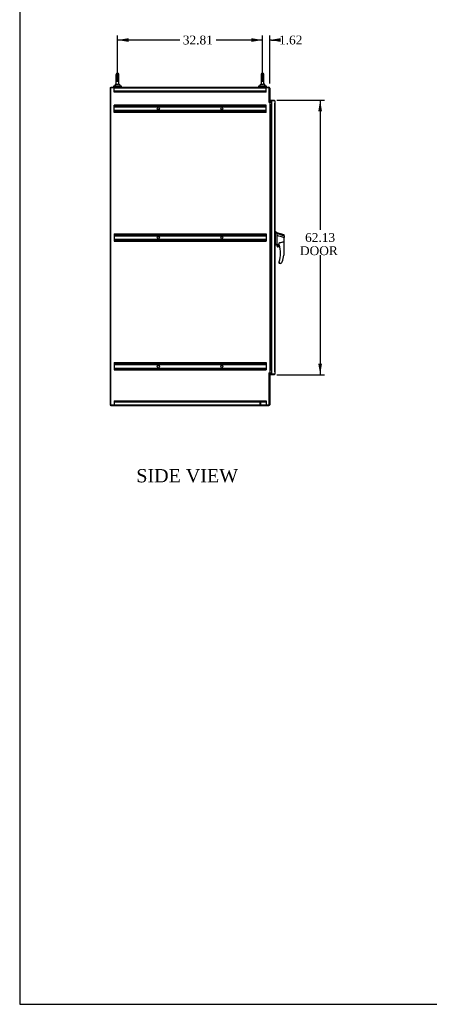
# Model space of a CAD drawing. Header units: inches. Extents: x 2 to 538, y -2 to 358.
# Tile 1 of 11: x 2 to 95, y 1 to 224. Entities that reach past the tile are written whole.
import ezdxf
from ezdxf.enums import TextEntityAlignment as Align
from ezdxf.lldxf.tags import DXFTag

# ---------------------------------------------------------------- set-up
doc = ezdxf.new("R2010")
doc.units = ezdxf.units.IN
doc.header["$MEASUREMENT"] = 0
for name, color, linetype in [('COM42890-5', 7, 'Continuous'), ('COM44036', 7, 'Continuous'), ('COM48815', 7, 'Continuous'), ('COM54578-60', 7, 'Continuous'), ('COM56746-3', 7, 'Continuous'), ('COM70839-3', 7, 'Continuous'), ('COM71121-5', 7, 'Continuous'), ('COM71122-9', 7, 'Continuous'), ('COM71123-9', 7, 'Continuous'), ('Default', 7, 'Continuous'), ('GSK11033', 7, 'Continuous'), ('HAN13066', 7, 'Continuous'), ('LAB11936', 7, 'Continuous'), ('SCS00680', 7, 'Continuous'), ('STD21878', 7, 'Continuous'), ('WAF25362', 7, 'Continuous'), ('WAM254785', 7, 'Continuous')]:
    doc.layers.add(name, color=color, linetype=linetype)
doc.styles.add('SEACAD_Times_New_Roman', font='times.ttf')
tags = doc.linetypes.add('HIDDEN2', pattern=[0.1875, 0.125, -0.0625]).pattern_tags.tags
tags[6:7] = [DXFTag(74, 4), DXFTag(75, 0), DXFTag(340, '0'), DXFTag(46, 0.0), DXFTag(50, 0.0), DXFTag(44, 0.0), DXFTag(45, 0.0)]
tags[4:5] = [DXFTag(74, 4), DXFTag(75, 0), DXFTag(340, '0'), DXFTag(46, 0.0), DXFTag(50, 0.0), DXFTag(44, 0.0), DXFTag(45, 0.0)]
doc.dimstyles.new('HAMMOND_(STH_-_540x360)', dxfattribs={"dimtxt": 2, "dimasz": 2.5, "dimexe": 1, "dimexo": 1, "dimgap": 0.5, "dimtad": 0, "dimtih": 1, "dimtoh": 1, "dimzin": 0, "dimdsep": 46, "dimtxsty": 'SEACAD_Times_New_Roman', "dimblk1": '_SE_FILLED', "dimblk2": '_SE_FILLED', "dimsah": 1, "dimcen": 1, "dimadec": 0, "dimazin": 0, "dimtfac": 0.8, "dimtofl": 0, "dimtmove": 1, "dimatfit": 3, "dimfxl": 1, "dimtolj": 1, "dimtzin": 0, "dimarcsym": 0})

# ---------------------------------------------------------------- blocks, each defined once
blk = doc.blocks.new('SE4')
at = {"layer": 'COM42890-5', "color": 7, "linetype": 'HIDDEN2'}
for p, q in [((23.38, 208.83), (23.38, 208.96)), ((23.88, 208.96), (23.38, 208.96)), ((57.75, 208.87), (23.38, 208.87)), ((23.38, 208.1), (23.38, 208.83)), ((57.75, 208.19), (23.38, 208.19)), ((23.38, 207.96), (23.38, 208.1)), ((57.75, 208.06), (23.38, 208.06)), ((57.75, 207.96), (23.38, 207.96)), ((56.69, 208.96), (24.15, 208.96)), ((33.13, 208.96), (33.13, 208.87)), ((33.63, 208.87), (33.63, 208.96)), ((47.5, 208.96), (47.5, 208.87)), ((48, 208.87), (48, 208.96)), ((57.75, 208.96), (56.96, 208.96)), ((57.75, 208.83), (57.75, 208.96)), ((57.75, 208.1), (57.75, 208.83)), ((57.75, 207.96), (57.75, 208.1)), ((23.38, 204.83), (23.38, 204.97)), ((57.75, 204.97), (23.38, 204.97)), ((57.75, 204.88), (23.38, 204.88)), ((23.38, 203.49), (23.38, 204.83)), ((57.75, 204.65), (23.38, 204.65)), ((57.75, 204.56), (23.38, 204.56)), ((57.75, 203.76), (23.38, 203.76)), ((57.75, 203.67), (23.38, 203.67)), ((23.38, 203.35), (23.38, 203.49)), ((57.75, 203.44), (23.38, 203.44)), ((57.75, 203.35), (23.38, 203.35)), ((57.75, 204.83), (57.75, 204.97)), ((57.75, 203.49), (57.75, 204.83)), ((57.75, 203.35), (57.75, 203.49)), ((23.38, 175.84), (23.38, 175.7)), ((23.38, 175.84), (57.75, 175.84)), ((23.38, 175.75), (57.75, 175.75)), ((23.38, 175.7), (23.38, 174.36)), ((23.38, 175.52), (57.75, 175.52)), ((23.38, 175.43), (57.75, 175.43)), ((23.38, 174.63), (57.75, 174.63)), ((23.38, 174.54), (57.75, 174.54)), ((23.38, 174.36), (23.38, 174.22)), ((23.38, 174.31), (57.75, 174.31)), ((23.38, 174.22), (57.75, 174.22)), ((57.75, 175.84), (57.75, 175.7)), ((57.75, 175.7), (57.75, 174.36)), ((57.75, 174.36), (57.75, 174.22)), ((23.38, 146.71), (23.38, 146.57)), ((23.38, 146.71), (57.75, 146.71)), ((23.38, 146.62), (57.75, 146.62)), ((23.38, 146.57), (23.38, 145.23)), ((23.38, 146.39), (57.75, 146.39)), ((23.38, 146.3), (57.75, 146.3)), ((23.38, 145.5), (57.75, 145.5)), ((23.38, 145.41), (57.75, 145.41)), ((23.38, 145.23), (23.38, 145.09)), ((23.38, 145.18), (57.75, 145.18)), ((23.38, 145.09), (57.75, 145.09)), ((57.75, 146.71), (57.75, 146.57)), ((57.75, 146.57), (57.75, 145.23)), ((57.75, 145.23), (57.75, 145.09)), ((23.38, 138.09), (23.38, 137.96)), ((23.38, 138.09), (57.75, 138.09)), ((23.38, 138), (57.75, 138)), ((23.38, 137.96), (23.38, 137.23)), ((23.38, 137.87), (57.75, 137.87)), ((23.38, 137.23), (23.38, 137.09)), ((23.38, 137.19), (57.75, 137.19)), ((33.13, 137.19), (33.13, 137.09)), ((33.63, 137.09), (33.63, 137.19)), ((47.5, 137.19), (47.5, 137.09)), ((48, 137.09), (48, 137.19)), ((57.75, 138.09), (57.75, 137.96)), ((57.75, 137.96), (57.75, 137.23)), ((57.75, 137.23), (57.75, 137.09))]:
    blk.add_line(p, q, dxfattribs=at)
for centre in [(33.38, 204.16), (47.75, 204.16), (33.38, 175.03), (47.75, 175.03), (33.38, 145.9), (47.75, 145.9)]:
    blk.add_circle(centre, 0.25, dxfattribs=at)
at = {"layer": 'COM44036', "color": 7, "linetype": 'Continuous'}
for p, q in [((58.83, 206.11), (58.83, 206.02)), ((58.83, 206.11), (59.56, 206.11)), ((58.83, 206.02), (59.36, 206.02)), ((58.96, 206.02), (58.96, 144.08)), ((59.56, 206.02), (58.96, 206.02)), ((59.56, 206.02), (59.56, 206.02)), ((59.62, 206.02), (59.56, 206.02)), ((59.56, 206.02), (59.68, 206.02)), ((59.62, 206.02), (59.68, 206.06)), ((59.71, 205.97), (59.71, 144.13)), ((59.71, 205.97), (59.71, 205.97)), ((59.71, 205.97), (59.71, 205.97)), ((58.83, 143.99), (58.83, 144.08)), ((59.36, 144.08), (58.83, 144.08)), ((59.56, 143.99), (58.83, 143.99)), ((58.96, 144.08), (59.56, 144.08)), ((59.56, 144.08), (59.56, 144.08)), ((59.56, 144.08), (59.68, 144.08)), ((59.56, 144.08), (59.62, 144.08)), ((59.62, 144.08), (59.68, 144.04)), ((59.71, 144.13), (59.71, 144.13)), ((59.71, 144.13), (59.71, 144.13)), ((59.71, 144.13), (59.71, 144.13))]:
    blk.add_line(p, q, dxfattribs=at)
for centre, start, end in [((59.56, 205.97), 37.5036, 90), ((59.56, 205.97), 0.1561, 37.5036), ((59.56, 205.97), 0, 0.0762), ((59.56, 144.13), 270, 322.4964), ((59.56, 144.13), 322.4964, 359.8439), ((59.56, 144.13), 359.9238, 0)]:
    blk.add_arc(centre, 0.143, start, end, dxfattribs=at)
for points in [[(59.68, 206.02), (59.69, 206.01), (59.69, 206), (59.7, 205.99), (59.7, 205.99), (59.7, 205.98), (59.71, 205.97), (59.71, 205.97)], [(59.68, 144.08), (59.69, 144.09), (59.69, 144.1), (59.7, 144.11), (59.7, 144.12), (59.7, 144.12), (59.71, 144.13), (59.71, 144.13)]]:
    blk.add_open_spline(points, degree=3, knots=[0, 0, 0, 0, 0.5, 0.5, 0.75, 0.75, 1, 1, 1, 1], dxfattribs=at)
at = {"layer": 'COM48815', "color": 7, "linetype": 'Continuous'}
for p, q in [((22.52, 208.96), (22.52, 137.09)), ((22.52, 208.96), (22.65, 208.96)), ((22.52, 137.09), (22.65, 137.09))]:
    blk.add_line(p, q, dxfattribs=at)
at = {"layer": 'COM54578-60', "color": 7, "linetype": 'Continuous'}
for p, q in [((58.58, 205.05), (58.71, 205.05)), ((58.71, 205.05), (58.72, 205.05)), ((58.71, 204.05), (58.71, 205.05)), ((58.72, 205.05), (58.96, 205.05)), ((58.72, 205.05), (58.72, 204.05)), ((58.72, 205.05), (58.72, 204.05)), ((58.78, 205.06), (58.78, 205.09)), ((58.78, 205.09), (58.83, 205.09)), ((58.83, 205.06), (58.78, 205.06)), ((58.79, 205.06), (58.79, 205.05)), ((58.83, 205.09), (58.85, 205.09)), ((58.83, 205.06), (58.85, 205.06)), ((58.85, 205.09), (58.9, 205.09)), ((58.9, 205.06), (58.85, 205.06)), ((58.89, 205.05), (58.89, 205.06)), ((58.9, 205.09), (58.9, 205.06)), ((58.96, 205.05), (58.96, 205.05)), ((58.96, 204.05), (58.96, 205.05)), ((58.71, 204.05), (58.75, 204.05)), ((58.71, 202.05), (58.71, 203.05)), ((58.71, 203.05), (58.75, 203.05)), ((58.72, 203.05), (58.96, 203.05)), ((58.72, 203.05), (58.72, 202.05)), ((58.72, 203.05), (58.72, 202.05)), ((58.75, 204.05), (58.96, 204.05)), ((58.75, 204.05), (58.96, 204.05)), ((58.75, 203.05), (58.75, 204.05)), ((58.75, 203.05), (58.96, 203.05)), ((58.96, 203.05), (58.96, 204.05)), ((58.96, 202.05), (58.96, 203.05)), ((58.71, 202.05), (58.75, 202.05)), ((58.71, 200.05), (58.71, 201.05)), ((58.71, 201.05), (58.75, 201.05)), ((58.72, 201.05), (58.96, 201.05)), ((58.72, 201.05), (58.72, 200.05)), ((58.72, 201.05), (58.72, 200.05)), ((58.75, 202.05), (58.96, 202.05)), ((58.75, 202.05), (58.96, 202.05)), ((58.75, 201.05), (58.75, 202.05)), ((58.75, 201.05), (58.96, 201.05)), ((58.96, 201.05), (58.96, 202.05)), ((58.96, 200.05), (58.96, 201.05)), ((58.71, 200.05), (58.75, 200.05)), ((58.71, 198.05), (58.71, 199.05)), ((58.71, 199.05), (58.75, 199.05)), ((58.72, 199.05), (58.96, 199.05)), ((58.72, 199.05), (58.72, 198.05)), ((58.72, 199.05), (58.72, 198.05)), ((58.75, 200.05), (58.96, 200.05)), ((58.75, 200.05), (58.96, 200.05)), ((58.75, 199.05), (58.75, 200.05)), ((58.75, 199.05), (58.96, 199.05)), ((58.96, 199.05), (58.96, 200.05)), ((58.96, 198.05), (58.96, 199.05)), ((58.71, 198.05), (58.75, 198.05)), ((58.71, 196.05), (58.71, 197.05)), ((58.71, 197.05), (58.75, 197.05)), ((58.72, 197.05), (58.96, 197.05)), ((58.72, 197.05), (58.72, 196.05)), ((58.72, 197.05), (58.72, 196.05)), ((58.75, 198.05), (58.96, 198.05)), ((58.75, 198.05), (58.96, 198.05)), ((58.75, 197.05), (58.75, 198.05)), ((58.75, 197.05), (58.96, 197.05)), ((58.96, 197.05), (58.96, 198.05)), ((58.96, 196.05), (58.96, 197.05)), ((58.71, 196.05), (58.75, 196.05)), ((58.71, 194.05), (58.71, 195.05)), ((58.71, 195.05), (58.75, 195.05)), ((58.71, 194.05), (58.75, 194.05)), ((58.72, 195.05), (58.96, 195.05)), ((58.72, 195.05), (58.72, 194.05)), ((58.72, 195.05), (58.72, 194.05)), ((58.75, 196.05), (58.96, 196.05)), ((58.75, 196.05), (58.96, 196.05)), ((58.75, 195.05), (58.75, 196.05)), ((58.75, 195.05), (58.96, 195.05)), ((58.75, 194.05), (58.96, 194.05)), ((58.75, 194.05), (58.96, 194.05)), ((58.75, 193.05), (58.75, 194.05)), ((58.96, 195.05), (58.96, 196.05)), ((58.96, 194.05), (58.96, 195.05)), ((58.96, 193.05), (58.96, 194.05)), ((58.71, 192.05), (58.71, 193.05)), ((58.71, 193.05), (58.75, 193.05)), ((58.71, 192.05), (58.75, 192.05)), ((58.72, 193.05), (58.96, 193.05)), ((58.72, 193.05), (58.72, 192.05)), ((58.72, 193.05), (58.72, 192.05)), ((58.75, 193.05), (58.96, 193.05)), ((58.75, 192.05), (58.96, 192.05)), ((58.75, 192.05), (58.96, 192.05)), ((58.75, 191.05), (58.75, 192.05)), ((58.96, 192.05), (58.96, 193.05)), ((58.96, 191.05), (58.96, 192.05)), ((58.71, 190.05), (58.71, 191.05)), ((58.71, 191.05), (58.75, 191.05)), ((58.71, 190.05), (58.75, 190.05)), ((58.72, 191.05), (58.96, 191.05)), ((58.72, 191.05), (58.72, 190.05)), ((58.72, 191.05), (58.72, 190.05)), ((58.75, 191.05), (58.96, 191.05)), ((58.75, 190.05), (58.96, 190.05)), ((58.75, 190.05), (58.96, 190.05)), ((58.75, 189.05), (58.75, 190.05)), ((58.96, 190.05), (58.96, 191.05)), ((58.96, 189.05), (58.96, 190.05)), ((58.71, 188.05), (58.71, 189.05)), ((58.71, 189.05), (58.75, 189.05)), ((58.71, 188.05), (58.75, 188.05)), ((58.72, 189.05), (58.96, 189.05)), ((58.72, 189.05), (58.72, 188.05)), ((58.72, 189.05), (58.72, 188.05)), ((58.75, 189.05), (58.96, 189.05)), ((58.75, 188.05), (58.96, 188.05)), ((58.75, 188.05), (58.96, 188.05)), ((58.75, 187.05), (58.75, 188.05)), ((58.96, 188.05), (58.96, 189.05)), ((58.96, 187.05), (58.96, 188.05)), ((58.71, 186.05), (58.71, 187.05)), ((58.71, 187.05), (58.75, 187.05)), ((58.71, 186.05), (58.75, 186.05)), ((58.71, 184.05), (58.71, 185.05)), ((58.71, 185.05), (58.75, 185.05)), ((58.72, 187.05), (58.96, 187.05)), ((58.72, 187.05), (58.72, 186.05)), ((58.72, 187.05), (58.72, 186.05)), ((58.72, 185.05), (58.96, 185.05)), ((58.72, 185.05), (58.72, 184.05)), ((58.72, 185.05), (58.72, 184.05)), ((58.75, 187.05), (58.96, 187.05)), ((58.75, 186.05), (58.96, 186.05)), ((58.75, 186.05), (58.96, 186.05)), ((58.75, 185.05), (58.75, 186.05)), ((58.75, 185.05), (58.96, 185.05)), ((58.96, 186.05), (58.96, 187.05)), ((58.96, 185.05), (58.96, 186.05)), ((58.96, 184.05), (58.96, 185.05)), ((58.71, 184.05), (58.75, 184.05)), ((58.71, 182.05), (58.71, 183.05)), ((58.71, 183.05), (58.75, 183.05)), ((58.72, 183.05), (58.96, 183.05)), ((58.72, 183.05), (58.72, 182.05)), ((58.72, 183.05), (58.72, 182.05)), ((58.75, 184.05), (58.96, 184.05)), ((58.75, 184.05), (58.96, 184.05)), ((58.75, 183.05), (58.75, 184.05)), ((58.75, 183.05), (58.96, 183.05)), ((58.96, 183.05), (58.96, 184.05)), ((58.96, 182.05), (58.96, 183.05)), ((58.71, 182.05), (58.75, 182.05)), ((58.71, 180.05), (58.71, 181.05)), ((58.71, 181.05), (58.75, 181.05)), ((58.72, 181.05), (58.96, 181.05)), ((58.72, 181.05), (58.72, 180.05)), ((58.72, 181.05), (58.72, 180.05)), ((58.75, 182.05), (58.96, 182.05)), ((58.75, 182.05), (58.96, 182.05)), ((58.75, 181.05), (58.75, 182.05)), ((58.75, 181.05), (58.96, 181.05)), ((58.96, 181.05), (58.96, 182.05)), ((58.96, 180.05), (58.96, 181.05)), ((58.71, 180.05), (58.75, 180.05)), ((58.71, 178.05), (58.71, 179.05)), ((58.71, 179.05), (58.75, 179.05)), ((58.72, 179.05), (58.96, 179.05)), ((58.72, 179.05), (58.72, 178.05)), ((58.72, 179.05), (58.72, 178.05)), ((58.75, 180.05), (58.96, 180.05)), ((58.75, 180.05), (58.96, 180.05)), ((58.75, 179.05), (58.75, 180.05)), ((58.75, 179.05), (58.96, 179.05)), ((58.96, 179.05), (58.96, 180.05)), ((58.96, 178.05), (58.96, 179.05)), ((58.71, 178.05), (58.75, 178.05)), ((58.71, 176.05), (58.71, 177.05)), ((58.71, 177.05), (58.75, 177.05)), ((58.72, 177.05), (58.96, 177.05)), ((58.72, 177.05), (58.72, 176.05)), ((58.72, 177.05), (58.72, 176.05)), ((58.75, 178.05), (58.96, 178.05)), ((58.75, 178.05), (58.96, 178.05)), ((58.75, 177.05), (58.75, 178.05)), ((58.75, 177.05), (58.96, 177.05)), ((58.96, 177.05), (58.96, 178.05)), ((58.96, 176.05), (58.96, 177.05)), ((58.71, 176.05), (58.75, 176.05)), ((58.71, 174.05), (58.71, 175.05)), ((58.71, 175.05), (58.75, 175.05)), ((58.71, 174.05), (58.75, 174.05)), ((58.72, 175.05), (58.96, 175.05)), ((58.72, 175.05), (58.72, 174.05)), ((58.72, 175.05), (58.72, 174.05)), ((58.75, 176.05), (58.96, 176.05)), ((58.75, 176.05), (58.96, 176.05)), ((58.75, 175.05), (58.75, 176.05)), ((58.75, 175.05), (58.96, 175.05)), ((58.75, 174.05), (58.96, 174.05)), ((58.75, 174.05), (58.96, 174.05)), ((58.75, 173.05), (58.75, 174.05)), ((58.96, 175.05), (58.96, 176.05)), ((58.96, 174.05), (58.96, 175.05)), ((58.96, 173.05), (58.96, 174.05)), ((58.71, 172.05), (58.71, 173.05)), ((58.71, 173.05), (58.75, 173.05)), ((58.71, 172.05), (58.75, 172.05)), ((58.72, 173.05), (58.96, 173.05)), ((58.72, 173.05), (58.72, 172.05)), ((58.72, 173.05), (58.72, 172.05)), ((58.75, 173.05), (58.96, 173.05)), ((58.75, 172.05), (58.96, 172.05)), ((58.75, 172.05), (58.96, 172.05)), ((58.75, 171.05), (58.75, 172.05)), ((58.96, 172.05), (58.96, 173.05)), ((58.96, 171.05), (58.96, 172.05)), ((58.71, 170.05), (58.71, 171.05)), ((58.71, 171.05), (58.75, 171.05)), ((58.71, 170.05), (58.75, 170.05)), ((58.72, 171.05), (58.96, 171.05)), ((58.72, 171.05), (58.72, 170.05)), ((58.72, 171.05), (58.72, 170.05)), ((58.75, 171.05), (58.96, 171.05)), ((58.75, 170.05), (58.96, 170.05)), ((58.75, 170.05), (58.96, 170.05)), ((58.75, 169.05), (58.75, 170.05)), ((58.96, 170.05), (58.96, 171.05)), ((58.96, 169.05), (58.96, 170.05)), ((58.71, 168.05), (58.71, 169.05)), ((58.71, 169.05), (58.75, 169.05)), ((58.71, 168.05), (58.75, 168.05)), ((58.72, 169.05), (58.96, 169.05)), ((58.72, 169.05), (58.72, 168.05)), ((58.72, 169.05), (58.72, 168.05)), ((58.75, 169.05), (58.96, 169.05)), ((58.75, 168.05), (58.96, 168.05)), ((58.75, 168.05), (58.96, 168.05)), ((58.75, 167.05), (58.75, 168.05)), ((58.96, 168.05), (58.96, 169.05)), ((58.96, 167.05), (58.96, 168.05)), ((58.71, 166.05), (58.71, 167.05)), ((58.71, 167.05), (58.75, 167.05)), ((58.71, 166.05), (58.75, 166.05)), ((58.71, 164.05), (58.71, 165.05)), ((58.71, 165.05), (58.75, 165.05)), ((58.72, 167.05), (58.96, 167.05)), ((58.72, 167.05), (58.72, 166.05)), ((58.72, 167.05), (58.72, 166.05)), ((58.72, 165.05), (58.96, 165.05)), ((58.72, 165.05), (58.72, 164.05)), ((58.72, 165.05), (58.72, 164.05)), ((58.75, 167.05), (58.96, 167.05)), ((58.75, 166.05), (58.96, 166.05)), ((58.75, 166.05), (58.96, 166.05)), ((58.75, 165.05), (58.75, 166.05)), ((58.75, 165.05), (58.96, 165.05)), ((58.96, 166.05), (58.96, 167.05)), ((58.96, 165.05), (58.96, 166.05)), ((58.96, 164.05), (58.96, 165.05)), ((58.71, 164.05), (58.75, 164.05)), ((58.71, 162.05), (58.71, 163.05)), ((58.71, 163.05), (58.75, 163.05)), ((58.72, 163.05), (58.96, 163.05)), ((58.72, 163.05), (58.72, 162.05)), ((58.72, 163.05), (58.72, 162.05)), ((58.75, 164.05), (58.96, 164.05)), ((58.75, 164.05), (58.96, 164.05)), ((58.75, 163.05), (58.75, 164.05)), ((58.75, 163.05), (58.96, 163.05)), ((58.96, 163.05), (58.96, 164.05)), ((58.96, 162.05), (58.96, 163.05)), ((58.71, 162.05), (58.75, 162.05)), ((58.71, 160.05), (58.71, 161.05)), ((58.71, 161.05), (58.75, 161.05)), ((58.72, 161.05), (58.96, 161.05)), ((58.72, 161.05), (58.72, 160.05)), ((58.72, 161.05), (58.72, 160.05)), ((58.75, 162.05), (58.96, 162.05)), ((58.75, 162.05), (58.96, 162.05)), ((58.75, 161.05), (58.75, 162.05)), ((58.75, 161.05), (58.96, 161.05)), ((58.96, 161.05), (58.96, 162.05)), ((58.96, 160.05), (58.96, 161.05)), ((58.71, 160.05), (58.75, 160.05)), ((58.71, 158.05), (58.71, 159.05)), ((58.71, 159.05), (58.75, 159.05)), ((58.72, 159.05), (58.96, 159.05)), ((58.72, 159.05), (58.72, 158.05)), ((58.72, 159.05), (58.72, 158.05)), ((58.75, 160.05), (58.96, 160.05)), ((58.75, 160.05), (58.96, 160.05)), ((58.75, 159.05), (58.75, 160.05)), ((58.75, 159.05), (58.96, 159.05)), ((58.96, 159.05), (58.96, 160.05)), ((58.96, 158.05), (58.96, 159.05)), ((58.71, 158.05), (58.75, 158.05)), ((58.71, 156.05), (58.71, 157.05)), ((58.71, 157.05), (58.75, 157.05)), ((58.71, 156.05), (58.75, 156.05)), ((58.72, 157.05), (58.96, 157.05)), ((58.72, 157.05), (58.72, 156.05)), ((58.72, 157.05), (58.72, 156.05)), ((58.75, 158.05), (58.96, 158.05)), ((58.75, 158.05), (58.96, 158.05)), ((58.75, 157.05), (58.75, 158.05)), ((58.75, 157.05), (58.96, 157.05)), ((58.75, 156.05), (58.96, 156.05)), ((58.75, 156.05), (58.96, 156.05)), ((58.75, 155.05), (58.75, 156.05)), ((58.96, 157.05), (58.96, 158.05)), ((58.96, 156.05), (58.96, 157.05)), ((58.96, 155.05), (58.96, 156.05)), ((58.71, 154.05), (58.71, 155.05)), ((58.71, 155.05), (58.75, 155.05)), ((58.71, 154.05), (58.75, 154.05)), ((58.72, 155.05), (58.96, 155.05)), ((58.72, 155.05), (58.72, 154.05)), ((58.72, 155.05), (58.72, 154.05)), ((58.75, 155.05), (58.96, 155.05)), ((58.75, 154.05), (58.96, 154.05)), ((58.75, 154.05), (58.96, 154.05)), ((58.75, 153.05), (58.75, 154.05)), ((58.96, 154.05), (58.96, 155.05)), ((58.96, 153.05), (58.96, 154.05)), ((58.71, 152.05), (58.71, 153.05)), ((58.71, 153.05), (58.75, 153.05)), ((58.71, 152.05), (58.75, 152.05)), ((58.72, 153.05), (58.96, 153.05)), ((58.72, 153.05), (58.72, 152.05)), ((58.72, 153.05), (58.72, 152.05)), ((58.75, 153.05), (58.96, 153.05)), ((58.75, 152.05), (58.96, 152.05)), ((58.75, 152.05), (58.96, 152.05)), ((58.75, 151.05), (58.75, 152.05)), ((58.96, 152.05), (58.96, 153.05)), ((58.96, 151.05), (58.96, 152.05)), ((58.71, 150.05), (58.71, 151.05)), ((58.71, 151.05), (58.75, 151.05)), ((58.71, 150.05), (58.75, 150.05)), ((58.72, 151.05), (58.96, 151.05)), ((58.72, 151.05), (58.72, 150.05)), ((58.72, 151.05), (58.72, 150.05)), ((58.75, 151.05), (58.96, 151.05)), ((58.75, 150.05), (58.96, 150.05)), ((58.75, 150.05), (58.96, 150.05)), ((58.75, 149.05), (58.75, 150.05)), ((58.96, 150.05), (58.96, 151.05)), ((58.96, 149.05), (58.96, 150.05)), ((58.71, 148.05), (58.71, 149.05)), ((58.71, 149.05), (58.75, 149.05)), ((58.71, 148.05), (58.75, 148.05)), ((58.72, 149.05), (58.96, 149.05)), ((58.72, 149.05), (58.72, 148.05)), ((58.72, 149.05), (58.72, 148.05)), ((58.75, 149.05), (58.96, 149.05)), ((58.75, 148.05), (58.96, 148.05)), ((58.75, 148.05), (58.96, 148.05)), ((58.75, 147.05), (58.75, 148.05)), ((58.96, 148.05), (58.96, 149.05)), ((58.96, 147.05), (58.96, 148.05)), ((58.58, 145.05), (58.75, 145.05)), ((58.71, 146.05), (58.71, 147.05)), ((58.71, 147.05), (58.75, 147.05)), ((58.71, 146.05), (58.75, 146.05)), ((58.72, 147.05), (58.96, 147.05)), ((58.72, 147.05), (58.72, 146.05)), ((58.72, 147.05), (58.72, 146.05)), ((58.96, 146.05), (58.72, 146.05)), ((58.75, 147.05), (58.96, 147.05)), ((58.75, 145.05), (58.75, 146.05)), ((58.75, 146.05), (58.96, 146.05)), ((58.75, 145.05), (58.96, 145.05)), ((58.79, 146.05), (58.79, 146.05)), ((58.89, 146.05), (58.89, 146.05)), ((58.9, 146.05), (58.9, 146.05)), ((58.96, 146.05), (58.96, 147.05)), ((58.96, 146.05), (58.96, 146.05)), ((58.96, 145.05), (58.96, 146.05)), ((58.96, 145.05), (58.96, 145.05))]:
    blk.add_line(p, q, dxfattribs=at)
at = {"layer": 'COM56746-3', "color": 7, "linetype": 'Continuous'}
for p, q in [((59.71, 205.59), (59.74, 205.59)), ((59.74, 205.47), (59.71, 205.47)), ((59.74, 205.97), (59.74, 205.59)), ((59.74, 205.59), (59.74, 205.47)), ((59.74, 144.64), (59.74, 205.47)), ((59.71, 144.64), (59.74, 144.64)), ((59.74, 144.51), (59.71, 144.51)), ((59.74, 144.64), (59.74, 144.51)), ((59.74, 144.51), (59.74, 144.13))]:
    blk.add_line(p, q, dxfattribs=at)
for centre, start, end in [((59.6, 205.97), 0, 90), ((59.6, 144.13), 270, 0)]:
    blk.add_arc(centre, 0.143, start, end, dxfattribs=at)
for points, knots in [([(59.71, 205.41), (59.72, 205.42), (59.73, 205.43), (59.74, 205.45), (59.74, 205.46), (59.74, 205.47)], [0.530906, 0.530906, 0.530906, 0.530906, 0.75, 0.75, 1, 1, 1, 1]), ([(59.74, 144.64), (59.74, 144.65), (59.74, 144.66), (59.73, 144.67), (59.72, 144.68), (59.71, 144.69)], [0, 0, 0, 0, 0.25, 0.25, 0.469094, 0.469094, 0.469094, 0.469094])]:
    blk.add_open_spline(points, degree=3, knots=knots, dxfattribs=at)
at = {"layer": 'COM70839-3', "color": 7, "linetype": 'Continuous'}
for p, q in [((58.52, 205.68), (58.5, 205.71)), ((58.5, 144.37), (58.48, 144.34))]:
    blk.add_line(p, q, dxfattribs=at)
at = {"layer": 'COM71121-5', "color": 7, "linetype": 'Continuous'}
for p, q in [((22.65, 137.09), (22.65, 208.96)), ((22.65, 208.96), (58.49, 208.96)), ((58.49, 205.71), (58.49, 208.96)), ((58.39, 205.71), (58.49, 205.71)), ((58.39, 205.68), (58.58, 205.68)), ((58.58, 205.68), (58.58, 144.37)), ((58.68, 205.68), (58.58, 205.68)), ((58.68, 205.68), (58.96, 205.68)), ((58.58, 144.37), (58.39, 144.37)), ((58.39, 144.34), (58.49, 144.34)), ((58.49, 137.09), (58.49, 144.34)), ((58.58, 144.37), (58.68, 144.37)), ((58.96, 144.37), (58.68, 144.37)), ((58.49, 137.09), (22.65, 137.09))]:
    blk.add_line(p, q, dxfattribs=at)
for centre in [(58.39, 205.7), (58.39, 144.36)]:
    blk.add_arc(centre, 0.015, 90, 270, dxfattribs=at)
at = {"layer": 'COM71122-9', "color": 7, "linetype": 'Continuous'}
for p, q in [((22.65, 209.06), (58.39, 209.06)), ((22.65, 208.96), (22.65, 209.06)), ((58.58, 208.87), (58.58, 205.71)), ((58.49, 205.71), (58.58, 205.71)), ((58.96, 205.78), (58.68, 205.78))]:
    blk.add_line(p, q, dxfattribs=at)
for centre, radius, start, end in [((58.39, 208.87), 0.19, 0, 90), ((58.68, 205.87), 0.19, 237.3631, 270), ((58.68, 205.87), 0.095, 180, 270)]:
    blk.add_arc(centre, radius, start, end, dxfattribs=at)
at = {"layer": 'COM71123-9', "color": 7, "linetype": 'Continuous'}
for p, q in [((58.49, 144.34), (58.58, 144.34)), ((58.58, 144.34), (58.58, 137.19)), ((58.68, 144.28), (58.96, 144.28)), ((22.65, 137.09), (22.65, 137)), ((22.65, 137), (58.39, 137))]:
    blk.add_line(p, q, dxfattribs=at)
for centre, radius, start, end in [((58.68, 144.18), 0.19, 90, 122.6369), ((58.68, 144.18), 0.095, 90, 180), ((58.39, 137.19), 0.19, 270, 0)]:
    blk.add_arc(centre, radius, start, end, dxfattribs=at)
at = {"layer": 'GSK11033', "color": 7, "linetype": 'Continuous'}
for p, q in [((59.36, 206.02), (59.61, 206.02)), ((59.36, 206.02), (59.36, 206.02)), ((59.61, 206.02), (59.61, 206.02)), ((59.31, 144.08), (59.31, 144.08)), ((59.61, 144.08), (59.36, 144.08)), ((59.36, 144.08), (59.36, 144.08)), ((59.61, 144.08), (59.61, 144.08))]:
    blk.add_line(p, q, dxfattribs=at)
at = {"layer": 'HAN13066', "color": 7, "linetype": 'Continuous'}
for p, q in [((59.83, 176.4), (59.74, 176.4)), ((59.82, 176.4), (59.82, 176.24)), ((60.18, 176.1), (59.82, 176.4)), ((59.82, 176.24), (59.82, 176.15)), ((59.82, 176.15), (59.82, 176.09)), ((59.82, 176.09), (60.18, 175.99)), ((59.82, 176.09), (59.82, 173.66)), ((60.18, 176.03), (60.18, 176.1)), ((61.83, 175.66), (60.18, 176.1)), ((60.18, 176.03), (60.18, 176)), ((60.18, 176), (60.18, 175.99)), ((60.18, 175.99), (60.18, 175.56)), ((60.18, 175.99), (61.82, 175.42)), ((60.18, 175.56), (60.18, 174.06)), ((60.18, 174.06), (60.18, 173.79)), ((61.8, 175.07), (61.8, 175.07)), ((61.86, 175.38), (61.86, 175.61)), ((61.86, 175.38), (61.86, 175.07)), ((61.86, 173.2), (61.86, 175.07)), ((59.82, 173.23), (59.74, 173.23)), ((59.82, 173.66), (59.82, 173.38)), ((59.82, 173.38), (59.82, 173.23)), ((60.18, 173.79), (60.18, 173.58)), ((60.18, 173.58), (60.18, 173.55)), ((60.18, 173.55), (60.18, 173.53)), ((60.18, 173.53), (60.18, 173.53)), ((60.18, 173.53), (60.24, 173.52)), ((60.24, 173.05), (60.24, 173.52)), ((60.24, 173.05), (60.82, 173.05)), ((60.85, 172.93), (60.37, 172.93)), ((60.72, 173.39), (60.72, 173.67)), ((61.78, 173.74), (61.78, 171.07)), ((61.78, 173.14), (61.78, 173.14)), ((60.72, 169.24), (60.72, 169.41)), ((60.93, 169.18), (60.78, 169.18)), ((61.22, 169.26), (61.22, 169.27))]:
    blk.add_line(p, q, dxfattribs=at)
for radius in [0.202, 0.188]:
    blk.add_circle((60.5, 173.26), radius, dxfattribs=at)
for centre, radius, start, end in [((61.8, 175.61), 0.06, 359.9815, 73.9026), ((96.59, 130.08), 56.69, 129.9653, 130.4351), ((60.37, 173.05), 0.125, 180, 193.8865), ((60.37, 173.05), 0.125, 193.8865, 229.4642), ((60.37, 173.05), 0.125, 229.4642, 270), ((60.78, 173.39), 0.06, 180, 197.895), ((54.61, 171.4), 6.42, 342.9898, 17.895), ((60.78, 169.41), 0.06, 162.105, 180), ((60.93, 169.68), 0.5, 304.5623, 340.2854), ((54.44, 172), 7.4, 340.2854, 352.739), ((60.78, 169.24), 0.06, 180, 270), ((60.93, 169.68), 0.5, 270, 304.5623)]:
    blk.add_arc(centre, radius, start, end, dxfattribs=at)
blk.add_ellipse((61.8, 173.2), major_axis=(-0.06, 0), ratio=0.99816, start_param=1.329082, end_param=3.152668, dxfattribs=at)
for points in [[(60.18, 175.56), (60.72, 175.39), (61.26, 175.23), (61.8, 175.07)], [(60.27, 173.51), (60.42, 173.48), (60.57, 173.45), (60.72, 173.42)]]:
    blk.add_open_spline(points, degree=3, dxfattribs=at)
for points, knots in [([(61.69, 174.05), (61.62, 174.02), (61.54, 174), (61.39, 173.95), (61.32, 173.93), (61.09, 173.87), (60.93, 173.84), (60.78, 173.82)], [0, 0, 0, 0, 0.25, 0.25, 0.5, 0.5, 1, 1, 1, 1]), ([(61.69, 174.05), (61.69, 174.05), (61.69, 174.05), (61.7, 174.05), (61.7, 174.05), (61.7, 174.05), (61.71, 174.05), (61.71, 174.05), (61.72, 174.05), (61.72, 174.04), (61.72, 174.04), (61.73, 174.03), (61.73, 174.02), (61.74, 174.01), (61.74, 174), (61.75, 173.98), (61.75, 173.97), (61.76, 173.94), (61.76, 173.93), (61.77, 173.88), (61.77, 173.85), (61.78, 173.8), (61.78, 173.77), (61.78, 173.74)], [0, 0, 0, 0, 0.015625, 0.015625, 0.03125, 0.03125, 0.0625, 0.0625, 0.09375, 0.09375, 0.125, 0.125, 0.1875, 0.1875, 0.25, 0.25, 0.375, 0.375, 0.5, 0.5, 0.75, 0.75, 1, 1, 1, 1]), ([(61.8, 175.07), (61.81, 175.07), (61.82, 175.07), (61.83, 175.07), (61.84, 175.07), (61.85, 175.07), (61.85, 175.07), (61.85, 175.07), (61.85, 175.07), (61.86, 175.07), (61.86, 175.07), (61.86, 175.07), (61.86, 175.07), (61.86, 175.07)], [0, 0, 0, 0, 0.25, 0.25, 0.5, 0.5, 0.625, 0.625, 0.75, 0.75, 0.875, 0.875, 1, 1, 1, 1]), ([(61.82, 175.42), (61.83, 175.42), (61.84, 175.41), (61.85, 175.4), (61.86, 175.39), (61.86, 175.38)], [0, 0, 0, 0, 0.5, 0.5, 1, 1, 1, 1]), ([(60.24, 173.52), (60.24, 173.52), (60.24, 173.52), (60.25, 173.52), (60.25, 173.52), (60.26, 173.52), (60.27, 173.52), (60.27, 173.51)], [0, 0, 0, 0, 0.25, 0.25, 0.5, 0.5, 1, 1, 1, 1]), ([(60.72, 173.67), (60.72, 173.68), (60.72, 173.68), (60.72, 173.7), (60.72, 173.7), (60.72, 173.72), (60.73, 173.74), (60.73, 173.76), (60.74, 173.78), (60.75, 173.8), (60.75, 173.8), (60.76, 173.81), (60.76, 173.81), (60.77, 173.82), (60.77, 173.82), (60.78, 173.82)], [0, 0, 0, 0, 0.125, 0.125, 0.25, 0.25, 0.5, 0.5, 0.75, 0.75, 0.875, 0.875, 0.9375, 0.9375, 1, 1, 1, 1]), ([(60.72, 169.43), (60.72, 169.43), (60.72, 169.43), (60.72, 169.44), (60.72, 169.44), (60.72, 169.44), (60.73, 169.45), (60.73, 169.46), (60.73, 169.47), (60.74, 169.49), (60.75, 169.51), (60.75, 169.53)], [0, 0, 0, 0, 0.0625, 0.0625, 0.125, 0.125, 0.25, 0.25, 0.5, 0.5, 1, 1, 1, 1]), ([(61.78, 171.07), (61.78, 171.07), (61.78, 171.07), (61.78, 171.07), (61.77, 171.07), (61.77, 171.07), (61.77, 171.07), (61.76, 171.07), (61.76, 171.07), (61.74, 171.07), (61.73, 171.07), (61.72, 171.07), (61.71, 171.07), (61.7, 171.07), (61.69, 171.07), (61.69, 171.07)], [0, 0, 0, 0, 0.125, 0.125, 0.25, 0.25, 0.375, 0.375, 0.5, 0.5, 0.75, 0.75, 0.875, 0.875, 1, 1, 1, 1])]:
    blk.add_open_spline(points, degree=3, knots=knots, dxfattribs=at)
at = {"layer": 'LAB11936', "color": 7, "linetype": 'Continuous'}
for p, q in [((59.74, 200.11), (59.77, 200.11)), ((59.77, 200.11), (59.77, 199.74)), ((59.77, 199.74), (59.77, 192.74)), ((59.8, 199.26), (59.77, 199.26)), ((59.8, 199.26), (59.77, 199.26)), ((59.81, 199.26), (59.77, 199.26)), ((59.8, 198.81), (59.77, 198.81)), ((59.77, 198.8), (59.81, 198.8)), ((59.8, 198.76), (59.77, 198.76)), ((59.8, 198.8), (59.8, 199.26)), ((59.8, 198.76), (59.8, 198.79)), ((59.74, 192.36), (59.77, 192.36)), ((59.77, 192.74), (59.77, 192.36))]:
    blk.add_line(p, q, dxfattribs=at)
at = {"layer": 'SCS00680', "color": 7, "linetype": 'Continuous'}
for p, q in [((23.81, 211.92), (23.81, 209.85)), ((24.48, 209.85), (24.48, 211.92)), ((56.63, 211.92), (56.63, 209.85)), ((57.29, 209.85), (57.29, 211.92)), ((23.81, 209.84), (23.53, 209.51)), ((24.76, 209.51), (24.49, 209.84)), ((56.62, 209.84), (56.35, 209.51)), ((57.57, 209.51), (57.3, 209.84)), ((23.52, 209.47), (23.52, 209.35)), ((24.77, 209.35), (24.77, 209.47)), ((56.33, 209.47), (56.33, 209.35)), ((57.58, 209.35), (57.58, 209.47))]:
    blk.add_line(p, q, dxfattribs=at)
for centre, radius, start, end in [((24.15, 211.92), 0.331, 0, 180), ((56.96, 211.92), 0.331, 0, 180), ((23.58, 209.47), 0.06, 140.3214, 180), ((24.71, 209.47), 0.06, 0, 39.6786), ((56.39, 209.47), 0.06, 140.3214, 180), ((57.52, 209.47), 0.06, 0, 39.6786), ((23.58, 209.35), 0.06, 180, 270), ((24.71, 209.35), 0.06, 270, 0), ((56.39, 209.35), 0.06, 180, 270), ((57.52, 209.35), 0.06, 270, 0)]:
    blk.add_arc(centre, radius, start, end, dxfattribs=at)
for points in [[(24.35, 209.68), (24.35, 209.68), (24.33, 209.67), (24.28, 209.65), (24.19, 209.64), (24.1, 209.64), (24.02, 209.65), (23.95, 209.67), (23.89, 209.71), (23.85, 209.75), (23.82, 209.79), (23.82, 209.82), (23.82, 209.83)], [(57.16, 209.68), (57.16, 209.68), (57.14, 209.67), (57.09, 209.65), (57.01, 209.64), (56.92, 209.64), (56.83, 209.65), (56.76, 209.67), (56.7, 209.71), (56.66, 209.75), (56.64, 209.79), (56.63, 209.82), (56.63, 209.83)]]:
    blk.add_open_spline(points, degree=3, knots=[0, 0, 0, 0, 0.0090848, 0.0956275, 0.1871576, 0.2744766, 0.3604267, 0.4473239, 0.538646, 0.6378922, 0.7496358, 0.862478, 0.862478, 0.862478, 0.862478], dxfattribs=at)
at = {"layer": 'STD21878', "color": 7, "linetype": 'HIDDEN2'}
for p, q in [((56.35, 137.13), (56.63, 137.13)), ((56.35, 137.13), (56.35, 137.09)), ((56.36, 137.84), (56.61, 137.84)), ((56.36, 137.84), (56.36, 137.13)), ((56.61, 137.13), (56.61, 137.84)), ((56.63, 137.09), (56.63, 137.13))]:
    blk.add_line(p, q, dxfattribs=at)
at = {"layer": 'WAF25362', "color": 7, "linetype": 'Continuous'}
for p, q in [((25.02, 209.29), (23.27, 209.29)), ((23.27, 209.29), (23.27, 209.18)), ((25.02, 209.18), (23.27, 209.18)), ((25.02, 209.18), (25.02, 209.29)), ((57.83, 209.29), (56.08, 209.29)), ((56.08, 209.29), (56.08, 209.18)), ((57.83, 209.18), (56.08, 209.18)), ((57.83, 209.18), (57.83, 209.29))]:
    blk.add_line(p, q, dxfattribs=at)
at = {"layer": 'WAM254785', "color": 7, "linetype": 'Continuous'}
for p, q in [((23.4, 209.18), (23.4, 209.06)), ((24.9, 209.06), (24.9, 209.18)), ((56.21, 209.18), (56.21, 209.06)), ((57.71, 209.06), (57.71, 209.18))]:
    blk.add_line(p, q, dxfattribs=at)
blk = doc.blocks.new('DMBLK760')
at = {"layer": 'Default', "linetype": 'Continuous'}
for points in [[(70.42, 203.61), (70, 206.11), (69.58, 203.61)], [(70.42, 146.49), (69.58, 146.49), (70, 143.99)]]:
    blk.add_hatch(color=7, dxfattribs=at).paths.add_polyline_path(points)
at = {"layer": 'Default', "color": 7, "linetype": 'Continuous'}
for p, q in [((60.2, 206.11), (71, 206.11)), ((70, 206.11), (70, 176.75)), ((70, 171.05), (70, 143.99)), ((60.2, 143.99), (71, 143.99))]:
    blk.add_line(p, q, dxfattribs=at)
at = {"layer": 'Default', "color": 7, "linetype": 'Continuous', "style": 'SEACAD_Times_New_Roman'}
for s, p in [('62.13', (66.59, 176.05)), ('DOOR ', (65.43, 173.05))]:
    blk.add_text(s, height=2, dxfattribs=at).set_placement(p, align=Align.TOP_LEFT)
blk = doc.blocks.new('_SE_FILLED')
at = {"color": 0}
blk.add_line((0, 0), (-1, 0), dxfattribs=at)
blk.add_solid([(0, 0), (-1, -0.1665), (-1, 0.1665), (0, 0)], dxfattribs=at)
blk = doc.blocks.new('DMBLK763')
at = {"layer": 'Default', "linetype": 'Continuous'}
for points in [[(26.65, 220.16), (24.15, 219.74), (26.65, 219.32)], [(54.46, 220.16), (54.46, 219.32), (56.96, 219.74)]]:
    blk.add_hatch(color=7, dxfattribs=at).paths.add_polyline_path(points)
at = {"layer": 'Default', "color": 7, "linetype": 'Continuous'}
for p, q in [((24.15, 210.29), (24.15, 220.74)), ((56.96, 210.29), (56.96, 220.74)), ((38.23, 219.74), (24.15, 219.74)), ((56.96, 219.74), (46.45, 219.74))]:
    blk.add_line(p, q, dxfattribs=at)
at = {"layer": 'Default', "color": 7, "linetype": 'Continuous', "style": 'SEACAD_Times_New_Roman'}
blk.add_text('32.81', height=2, dxfattribs=at).set_placement((38.93, 220.74), align=Align.TOP_LEFT)
blk = doc.blocks.new('DMBLK764')
at = {"layer": 'Default', "linetype": 'Continuous'}
for points in [[(54.46, 220.16), (54.46, 219.32), (56.96, 219.74)], [(61.08, 220.16), (58.58, 219.74), (61.08, 219.32)]]:
    blk.add_hatch(color=7, dxfattribs=at).paths.add_polyline_path(points)
at = {"layer": 'Default', "color": 7, "linetype": 'Continuous'}
for p, q in [((56.96, 210.29), (56.96, 220.74)), ((58.58, 209.87), (58.58, 220.74)), ((56.96, 219.74), (51.96, 219.74)), ((58.99, 219.74), (58.58, 219.74)), ((58.99, 219.74), (59.99, 219.74))]:
    blk.add_line(p, q, dxfattribs=at)
at = {"layer": 'Default', "color": 7, "linetype": 'Continuous', "style": 'SEACAD_Times_New_Roman'}
blk.add_text('1.62', height=2, dxfattribs=at).set_placement((60.69, 220.74), align=Align.TOP_LEFT)
blk = doc.blocks.new('BORDER')
at = {"layer": 'Default', "color": 7, "linetype": 'Continuous'}
for p, q in [((-41.86, 27.86), (-41.86, 0)), ((-41.86, 0), (0, 0))]:
    blk.add_line(p, q, dxfattribs=at)

msp = doc.modelspace()

# ---------------------------------------------------------------- block references
at = {"layer": 'Default', "color": 7, "xscale": 12.8, "yscale": 12.8, "zscale": 12.8}
msp.add_blockref('BORDER', (537.834, 1.476), dxfattribs=at)
at = {"layer": 'Default'}
msp.add_blockref('SE4', (0, 0), dxfattribs=at)

# ---------------------------------------------------------------- texts
at = {"layer": 'Default', "color": 7, "linetype": 'Continuous', "style": 'SEACAD_Times_New_Roman'}
msp.add_text('SIDE VIEW', height=3, dxfattribs=at).set_placement((28.41, 122.621), align=Align.TOP_LEFT)

# ---------------------------------------------------------------- dimensions: what is measured, and where the dimension line sits
at = {"layer": 'Default', "color": 7, "linetype": 'Continuous'}
dim = msp.add_linear_dim(base=(24.146, 219.74), p1=(56.958, 209.294), p2=(24.146, 209.294), text='\\A1;<>', dimstyle='HAMMOND_(STH_-_540x360)', override={"dimtmove": 0}, dxfattribs=at)
dim.commit()
dim.dimension.update_dxf_attribs({"geometry": 'DMBLK763', "text_midpoint": (42.338, 219.74), "dimtype": 160})
dim = msp.add_linear_dim(base=(56.958, 219.74), p1=(58.581, 208.87), p2=(56.958, 209.294), text='\\A1;<>', dimstyle='HAMMOND_(STH_-_540x360)', dxfattribs=at)
dim.commit()
dim.dimension.update_dxf_attribs({"geometry": 'DMBLK764', "text_midpoint": (59.987, 219.74), "dimtype": 160})
dim = msp.add_linear_dim(base=(70.000687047, 206.113704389), p1=(59.196073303, 206.113704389), p2=(59.196073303, 143.988704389), angle=270, text='\\A1;<>\\PDOOR ', dimstyle='HAMMOND_(STH_-_540x360)', override={"dimtmove": 0}, dxfattribs=at)
dim.commit()
dim.dimension.update_dxf_attribs({"geometry": 'DMBLK760', "text_midpoint": (70.000687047, 175.051203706), "dimtype": 161})

doc.saveas('drawing.dxf')
